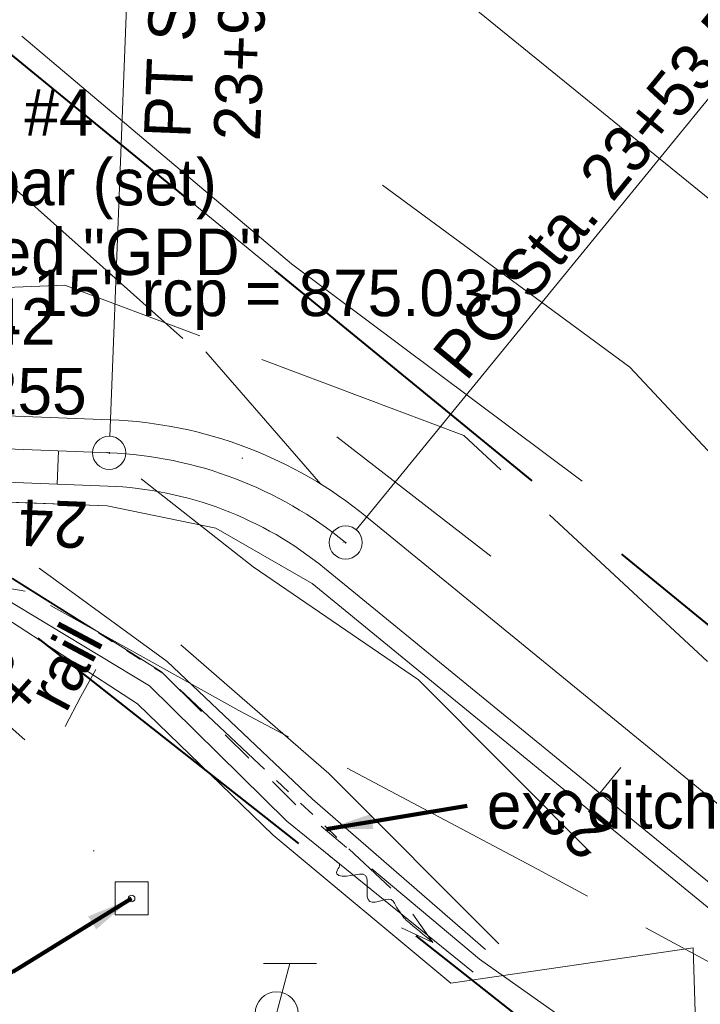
# Model space of a CAD drawing. Header units: feet. Extents: x 2433273 to 2447442, y 555003 to 575201.
# Tile 137 of 226: x 2446077 to 2446180, y 557900 to 558048. Entities that reach past the tile are written whole.
import ezdxf
from ezdxf.enums import TextEntityAlignment as Align

# ---------------------------------------------------------------- set-up
doc = ezdxf.new("R2010")
doc.units = ezdxf.units.FT
doc.header["$LTSCALE"] = 50
doc.header["$MEASUREMENT"] = 0
for name, pattern in [('cl50', [100, 7.5, -7.5, 70, -7.5, 7.5]), ('constlimit', [0.85, 0.65, -0.1, -0.1]), ('DGN Style 2', [484.236387, 290.541832, -193.694555]), ('DGN Style 3', [677.930942, 484.236387, -193.694555]), ('DGN Style 7', [968.472775, 435.812749, -193.694555, 145.270916, -193.694555]), ('esmtshpr', [5.35, 1, -0.175, -0.175, 4]), ('fencepr', [1, 0.925, 0.075]), ('rowpr', [5.45, 1, -0.225, -0.225, 4]), ('stream', [1.4, 0.7, -0.1, 0.1, -0.1, 0.1, -0.1, 0.1, -0.1])]:
    doc.linetypes.add(name, pattern=pattern)
for name, color, linetype, lineweight in [('DR_X_Ditch', 133, 'stream', 0), ('DR_X_Flow_Arrow', 151, 'Continuous', 0), ('DV_X_Lot_Line', 2, 'DGN Style 3', 0), ('DV_X_Property_Line', 7, 'Continuous', 0), ('GE_P_CL_50', 7, 'cl50', 13), ('GE_P_Driveway_CL', 7, 'DGN Style 7', 13), ('PV_P_Bikeway', 193, 'Continuous', 13), ('PV_P_Text', 7, 'Continuous', 13), ('RD_P_Fence', 230, 'fencepr', 13), ('RD_X_Misc_Items', 1, 'DGN Style 3', 13), ('RW_P_Const_Limits', 120, 'constlimit', 0), ('RW_P_Esmt_SH', 193, 'esmtshpr', 40), ('RW_P_Fee_RW', 193, 'rowpr', 40), ('SV_X_Control_Cells_Found', 7, 'Continuous', 0), ('SV_X_Text', 7, 'Continuous', 0), ('SV_X_Toe_of_Slope', 193, 'DGN Style 2', 0), ('SV_X_Top_of_Bank', 97, 'DGN Style 2', 0), ('UT_X_Telecom_Cells', 30, 'Continuous', 0)]:
    doc.layers.add(name, color=color, linetype=linetype, lineweight=lineweight)
doc.layers.add('GK_Visualization', color=30, linetype='Continuous', lineweight=13, plot=False)
doc.styles.add('Slanted-Normal LS 0.50', font='font31.shx', dxfattribs={"height": 0.14})
doc.styles.add('Slanted-Normal LS 0.50_0', font='font31.shx')
doc.styles.add('Style-font30', font='font30.shx')
doc.styles.add('Style-font31', font='font31.shx')
doc.dimstyles.new('Dec-0  Slanted', dxfattribs={"dimscale": 50, "dimtxt": 0.14, "dimasz": 0.14, "dimexe": 0.07, "dimexo": 0.07, "dimgap": 0.07, "dimtad": 1, "dimdec": 0, "dimzin": 3, "dimdsep": 46, "dimtxsty": 'Slanted-Normal LS 0.50_0', "dimcen": 0.09, "dimclrd": 97, "dimclre": 97, "dimclrt": 7, "dimadec": 0, "dimazin": 3, "dimtfac": 1, "dimtdec": 0, "dimtofl": 0, "dimtmove": 1, "dimatfit": 1, "dimfxl": 1, "dimtzin": 3, "dimlwd": 0, "dimlwe": 0, "dimarcsym": 0})

# ---------------------------------------------------------------- blocks, each defined once
blk = doc.blocks.new('X_93')
at = {"layer": 'GK_Visualization', "color": 1, "linetype": 'Continuous', "lineweight": 0}
for p, q in [((-0.07, -0.07), (0.07, 0.07)), ((-0.07, 0.07), (0.07, -0.07))]:
    blk.add_line(p, q, dxfattribs=at)
blk = doc.blocks.new('X_94')
at = {"layer": 'GK_Visualization', "color": 1, "linetype": 'Continuous', "lineweight": 0}
for p, q in [((-0.07, -0.07), (0.07, 0.07)), ((-0.07, 0.07), (0.07, -0.07))]:
    blk.add_line(p, q, dxfattribs=at)
blk = doc.blocks.new('SURVPN-CROSS_16')
at = {"layer": 'GK_Visualization', "color": 30, "linetype": 'Continuous', "lineweight": 0}
for p, q in [((0.07, 0), (-0.07, 0)), ((0, 0.07), (0, -0.07))]:
    blk.add_line(p, q, dxfattribs=at)
blk = doc.blocks.new('SURVPN-CROSS_17')
at = {"layer": 'GK_Visualization', "color": 30, "linetype": 'Continuous', "lineweight": 0}
for p, q in [((0.07, 0), (-0.07, 0)), ((0, 0.07), (0, -0.07))]:
    blk.add_line(p, q, dxfattribs=at)
blk = doc.blocks.new('SURVPN-CROSS_18')
at = {"layer": 'GK_Visualization', "color": 30, "linetype": 'Continuous', "lineweight": 0}
for p, q in [((0.07, 0), (-0.07, 0)), ((0, 0.07), (0, -0.07))]:
    blk.add_line(p, q, dxfattribs=at)
blk = doc.blocks.new('SURVPN-CROSS_19')
at = {"layer": 'GK_Visualization', "color": 30, "linetype": 'Continuous', "lineweight": 0}
for p, q in [((0.07, 0), (-0.07, 0)), ((0, 0.07), (0, -0.07))]:
    blk.add_line(p, q, dxfattribs=at)
blk = doc.blocks.new('DFL-X')
at = {"layer": 'DR_X_Flow_Arrow', "color": 151, "linetype": 'Continuous', "lineweight": 0, "flags": 128}
blk.add_lwpolyline([(-0.08, -0.0214), (0, 0), (-0.08, 0.0215)], dxfattribs=at)
at = {"layer": 'DR_X_Flow_Arrow', "color": 151, "linetype": 'Continuous', "lineweight": 0}
blk.add_open_spline([(0, 0), (-0.0277, 0.0001), (-0.0554, 0.0002), (-0.0831, 0.0002), (-0.0943, 0.0003), (-0.1052, 0.005), (-0.116, 0.0077), (-0.1231, 0.0095), (-0.1299, 0.0131), (-0.1368, 0.015), (-0.1546, 0.0198), (-0.1637, -0.0202), (-0.1793, -0.0218), (-0.1969, -0.0235), (-0.2127, 0.0182), (-0.2278, 0.0195), (-0.2442, 0.0209), (-0.265, -0.0281), (-0.2838, -0.0218), (-0.2905, -0.0195), (-0.2867, 0.0007), (-0.2951, 0.0006), (-0.3134, 0.0004), (-0.3317, 0.0002), (-0.35, 0)], degree=3, knots=[0, 0, 0, 0, 0.203531, 0.203531, 0.203531, 0.286234, 0.286234, 0.286234, 0.340272, 0.340272, 0.340272, 0.477755, 0.477755, 0.477755, 0.633727, 0.633727, 0.633727, 0.804111, 0.804111, 0.804111, 0.865463, 0.865463, 0.865463, 1, 1, 1, 1], dxfattribs=at)
blk = doc.blocks.new('TELP_25')
at = {"layer": 'UT_X_Telecom_Cells', "color": 30, "linetype": 'Continuous', "lineweight": 0}
for p, q in [((0.0402, 0.15), (-0.0402, -0.15)), ((0.1202, 0.15), (-0.0398, 0.15))]:
    blk.add_line(p, q, dxfattribs=at)
blk.add_circle((0, 0), 0.065, dxfattribs=at)
blk = doc.blocks.new('HUBT')
at = {"layer": 'SV_X_Control_Cells_Found', "color": 2, "linetype": 'Continuous', "lineweight": 0, "flags": 128}
blk.add_lwpolyline([(-0.0495, 0.0496), (0.0495, 0.0496), (0.0495, -0.0495), (-0.0495, -0.0495), (-0.0495, 0.0496)], dxfattribs=at)
at = {"layer": 'SV_X_Control_Cells_Found', "color": 2, "linetype": 'Continuous', "lineweight": 0}
blk.add_circle((0, 0), 0.01, dxfattribs=at)

msp = doc.modelspace()

# ---------------------------------------------------------------- linework, layer by layer
at = {"layer": 'DR_X_Ditch', "ltscale": 0.500001, "flags": 128}
msp.add_lwpolyline([(2446020.28, 558013.42), (2446038.41, 557998.02), (2446055.34, 557981.35), (2446076.53, 557964), (2446098.98, 557949.91), (2446133.36, 557917.55)], dxfattribs=at)
at = {"layer": 'DR_X_Ditch', "flags": 128}
msp.add_lwpolyline([(2446076.35, 557964.23), (2446098.8, 557950.14), (2446119.61, 557929.58), (2446146.75, 557906.84), (2446161.02, 557896.79)], dxfattribs=at)
at = {"layer": 'DV_X_Lot_Line'}
msp.add_line((2445557.62, 558528.08), (2446813.51, 557507.84), dxfattribs=at)
at = {"layer": 'DV_X_Property_Line'}
msp.add_line((2446142.38, 557988.97), (2445527.85, 558491.43), dxfattribs=at)
at = {"layer": 'GE_P_CL_50', "linetype": 'Continuous'}
for p, q in [((2446094.61, 558077.69), (2446091.01, 557985.61)), ((2446206.97, 558067.96), (2446128.14, 557971.55)), ((2446083.27, 557983.41), (2446083.08, 557978.42)), ((2446168.03, 557935.71), (2446164.86, 557931.84))]:
    msp.add_line(p, q, dxfattribs=at)
at = {"layer": 'GE_P_CL_50'}
for p, q in [((2446090.92, 557983.12), (2446022.86, 557985.77)), ((2446555.11, 557619.22), (2446129.32, 557967.36))]:
    msp.add_line(p, q, dxfattribs=at)
at = {"layer": 'GE_P_CL_50', "linetype": 'Continuous'}
for centre in [(2446090.92, 557983.12), (2446126.56, 557969.61)]:
    msp.add_circle(centre, 2.5, dxfattribs=at)
at = {"layer": 'GE_P_CL_50'}
msp.add_arc((2446088.58, 557923.16), 60, 50.7295, 87.7664, dxfattribs=at)
at = {"layer": 'GE_P_Driveway_CL'}
msp.add_line((2446026.66, 557985.62), (2446078.21, 557939.88), dxfattribs=at)
at = {"layer": 'GK_Visualization', "color": 30}
msp.add_arc((2446088.58, 557923.16), 60, 50.7295, 87.7664, dxfattribs=at)
at = {"layer": 'PV_P_Bikeway'}
for p, q in [((2446021.95, 557990.81), (2446091.11, 557988.11)), ((2446042.58, 557980), (2446090.72, 557978.12)), ((2446203.27, 557913.35), (2446129.72, 557973.48)), ((2446202.84, 557900.78), (2446123.39, 557965.74))]:
    msp.add_line(p, q, dxfattribs=at)
at = {"layer": 'PV_P_Bikeway', "extrusion": (0, 0, -1)}
for radius in [65, 55]:
    msp.add_arc((-2446088.58, 557923.16), radius, 92.2336, 129.2705, dxfattribs=at)
at = {"layer": 'RD_P_Fence'}
msp.add_line((2446090.6, 557975.12), (2446070.62, 557975.88), dxfattribs=at)
at = {"layer": 'RD_P_Fence', "flags": 128}
msp.add_lwpolyline([(2446070.62, 557975.9), (2446090.6, 557975.12), (2446107, 557971.79), (2446121.49, 557963.42), (2446195.71, 557902.74)], dxfattribs=at)
at = {"layer": 'RD_X_Misc_Items', "flags": 128}
msp.add_lwpolyline([(2446088.91, 557950.48), (2446086.66, 557946.4), (2446084.28, 557941.92)], dxfattribs=at)
at = {"layer": 'RW_P_Const_Limits'}
for p, q in [((2446084.25, 558008.4), (2446027.21, 558006.04)), ((2446144.36, 557985.75), (2446084.25, 558008.4)), ((2446181.1, 557951.69), (2446144.36, 557985.75)), ((2446078.25, 557962.29), (2446066.05, 557964.33)), ((2446110.47, 557944.31), (2446078.25, 557962.29)), ((2446155.5, 557920.39), (2446110.47, 557944.31)), ((2446200.39, 557896.07), (2446155.5, 557920.39))]:
    msp.add_line(p, q, dxfattribs=at)
at = {"layer": 'RW_P_Esmt_SH'}
msp.add_line((2446206.91, 557936.21), (2446052.52, 558062.44), dxfattribs=at)
at = {"layer": 'RW_P_Fee_RW'}
msp.add_line((2446176.47, 557879.44), (2446063.39, 557968.43), dxfattribs=at)
at = {"layer": 'SV_X_Toe_of_Slope', "flags": 128}
for points in [[(2446077.73, 558045.92), (2446118.4, 558011.6), (2446162.23, 557978.86)], [(2446077.73, 558045.92), (2446118.4, 558011.6), (2446162.23, 557978.86)], [(2446080.38, 557965.77), (2446099.64, 557951.71), (2446121.58, 557930.95), (2446147.66, 557908.31)], [(2446074.51, 557961.57), (2446096.99, 557948.01), (2446117.67, 557927.64), (2446145.76, 557904.86)]]:
    msp.add_lwpolyline(points, dxfattribs=at)
at = {"layer": 'SV_X_Top_of_Bank'}
for p, q in [((2446105.49, 557998.33), (2446122.82, 557978.43)), ((2446125.23, 557985.55), (2446148.46, 557967.55)), ((2446112.6, 557965.93), (2446095.73, 557979.23))]:
    msp.add_line(p, q, dxfattribs=at)
at = {"layer": 'SV_X_Top_of_Bank', "flags": 128}
for points in [[(2446067.66, 558030.95), (2446102.01, 558000.36)], [(2446067.66, 558030.95), (2446102.01, 558000.36)], [(2446132.12, 558023.48), (2446169.38, 557996.03), (2446192.15, 557971.7)], [(2446132.12, 558023.48), (2446169.38, 557996.03), (2446192.15, 557971.7)], [(2446163.56, 557922.81), (2446137.54, 557948.93), (2446112.6, 557965.93)], [(2446072.94, 557959.77), (2446095.16, 557945.31), (2446115.61, 557925.5), (2446142.44, 557903.25), (2446178.96, 557908.55), (2446179.25, 557898.88), (2446188.98, 557891.67), (2446198.52, 557893.85), (2446198.69, 557894.87)], [(2446101.72, 557954.18), (2446124.04, 557934.82), (2446149.66, 557909.13)]]:
    msp.add_lwpolyline(points, dxfattribs=at)

# ---------------------------------------------------------------- block references
at = {"layer": 'DR_X_Flow_Arrow', "color": 151, "linetype": 'Continuous', "lineweight": 0, "xscale": 62.5, "yscale": 62.5, "zscale": 62.5, "rotation": 320.0427058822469}
msp.add_blockref('DFL-X', (2446139.68, 557909.37), dxfattribs=at)
at = {"layer": 'GK_Visualization', "color": 30, "linetype": 'Continuous', "lineweight": 0}
for name, p in [('SURVPN-CROSS_16', (2446090.92, 557983.12)), ('SURVPN-CROSS_18', (2446111, 557982.33)), ('SURVPN-CROSS_17', (2446126.56, 557969.61)), ('SURVPN-CROSS_19', (2446088.58, 557923.16))]:
    msp.add_blockref(name, p, dxfattribs=at)
at = {"layer": 'GK_Visualization', "color": 1, "linetype": 'Continuous', "lineweight": 0}
for name, p in [('X_94', (2446090.92, 557983.12)), ('X_93', (2446126.56, 557969.61))]:
    msp.add_blockref(name, p, dxfattribs=at)
at = {"layer": 'SV_X_Control_Cells_Found', "color": 2, "linetype": 'Continuous', "lineweight": 0, "xscale": 50, "yscale": 50, "zscale": 50}
msp.add_blockref('HUBT', (2446094.3, 557915.99), dxfattribs=at)
at = {"layer": 'UT_X_Telecom_Cells', "color": 30, "linetype": 'Continuous', "lineweight": 0, "xscale": 50, "yscale": 50, "zscale": 50}
msp.add_blockref('TELP_25', (2446116.15, 557898.67), dxfattribs=at)

# ---------------------------------------------------------------- texts
at = {"layer": 'GE_P_CL_50', "linetype": 'Continuous', "style": 'Style-font31'}
msp.add_text('PC Sta. 23+53.57', height=7, rotation=50.7295, dxfattribs=at).set_placement((2446144.7, 557993.73))
for s, rotation, p in [('24', 177.7664, (2446082.65, 557975.93)), ('23', 140.7295, (2446163.19, 557929.97))]:
    msp.add_text(s, height=7, rotation=rotation, dxfattribs=at).set_placement(p, align=Align.CENTER)
at = {"layer": 'GE_P_CL_50', "linetype": 'Continuous', "insert": (2446113.73, 558030.04), "char_height": 7, "attachment_point": 7, "rotation": 87.7664, "line_spacing_factor": 0.9, "style": 'Style-font31'}
msp.add_mtext('PT Sta.\\P23+92.35', dxfattribs=at)
at = {"layer": 'GK_Visualization', "color": 1, "style": 'Style-font30'}
for s, p in [('TEMP8', (2446090.92, 557983.12)), ('TEMP7', (2446126.56, 557969.61))]:
    msp.add_text(s, height=0.14, dxfattribs=at).set_placement(p, align=Align.RIGHT)
at = {"layer": 'PV_P_Text', "insert": (2446063.02, 557926.8), "char_height": 7, "attachment_point": 1, "rotation": 138.4129, "line_spacing_factor": 0.9, "style": 'Slanted-Normal LS 0.50'}
msp.add_mtext('|\\PPVT.\\P+57', dxfattribs=at)
at = {"layer": 'SV_X_Text', "style": 'Slanted-Normal LS 0.50'}
msp.add_text('rail', height=7, rotation=62.0526, dxfattribs=at).set_placement((2446084.36, 557943.76))
at = {"layer": 'SV_X_Text', "char_height": 7, "style": 'Slanted-Normal LS 0.50'}
for s, insert, attachment_point, line_spacing_factor in [('Control Point #4\\P5/8" x 30" rebar (set)\\Pw/cap stamped "GPD"\\PN: 558005.642\\PE: 2445991.255\\PZ: 878.131', (2446021.41, 558037.92), 1, 0.9), ('\\{ 15" rcp = 875.035', (2446073.73, 558006.17), 4, 0.606), ('ex. ditch', (2446147.85, 557929.96), 4, 0.606)]:
    msp.add_mtext(s, dxfattribs=dict(at, insert=insert, attachment_point=attachment_point, line_spacing_factor=line_spacing_factor))

# ---------------------------------------------------------------- leaders
at = {"layer": 'SV_X_Text', "color": 97, "linetype": 'Continuous', "lineweight": 0, "annotation_type": 0, "has_hookline": 1}
for points, hookline_direction, text_width in [([(2445991.25, 558005.64), (2446010.91, 558034.42), (2446017.91, 558034.42)], 0, 120.06), ([(2446042.47, 557992.64), (2446063.51, 558006.17), (2446070.51, 558006.17)], 0, 104.94), ([(2446123.66, 557926.43), (2446144.9, 557929.96)], 0, 50.5), ([(2446094.3, 557915.99), (2446076.41, 557904.92), (2446069.41, 557904.92)], 1, 106.5)]:
    msp.add_leader(points, dimstyle='Dec-0  Slanted', override={"dimtad": 0, "dimclrd": 0, "dimlwd": 65534}, dxfattribs=dict(at, hookline_direction=hookline_direction, text_width=text_width))

doc.saveas('drawing.dxf')
